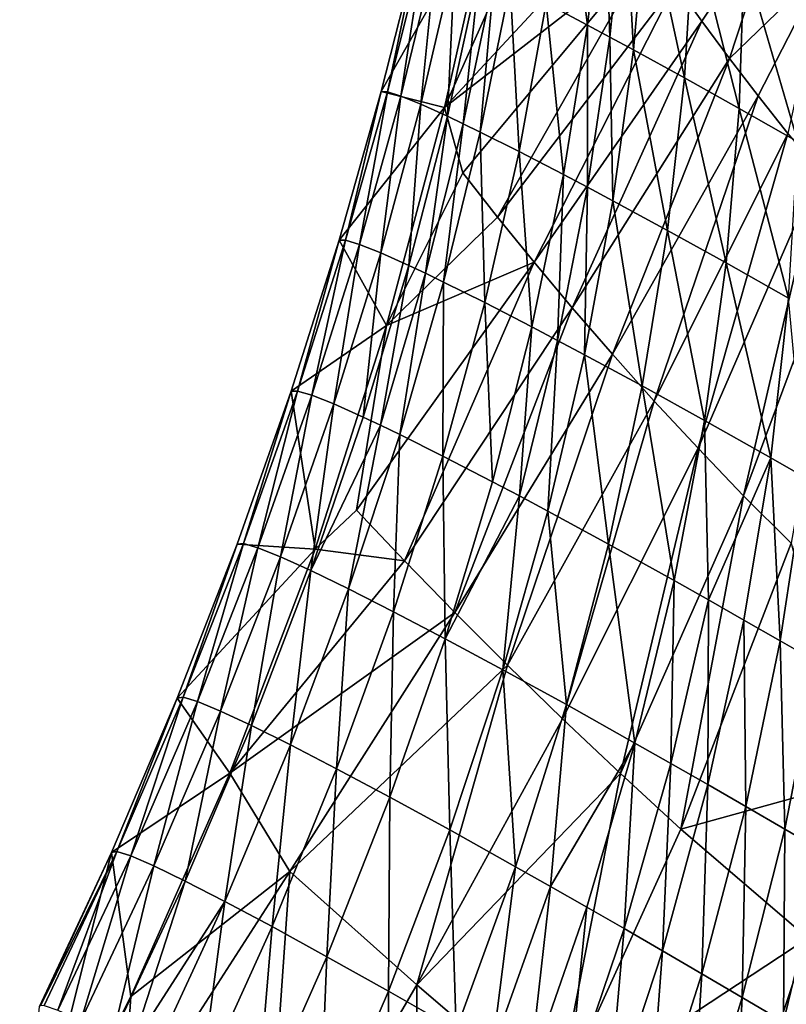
# Model space of a CAD drawing. Header units: metres. Extents: x -296 to -49, y -914 to -599.
# Tile 8 of 10: x -152 to -94, y -713 to -639. Entities that reach past the tile are written whole.
import ezdxf

# ---------------------------------------------------------------- set-up
doc = ezdxf.new("R2010")
doc.units = ezdxf.units.M

msp = doc.modelspace()

# ---------------------------------------------------------------- linework, layer by layer
at = {"layer": 'None'}
for points in [[(-109.329071, -639.485474, 9.466141), (-110.933762, -626.979126, -4.021083), (-112.425507, -637.858215, 4.076676)], [(-110.933762, -626.979126, -4.021083), (-109.329071, -639.485474, 9.466141), (-108.088303, -628.512085, 1.267565)], [(-108.088303, -628.512085, 1.267565), (-109.329071, -639.485474, 9.466141), (-107.641731, -640.388977, 12.063449)], [(-106.535278, -629.362976, 3.826379), (-108.088303, -628.512085, 1.267565), (-107.641731, -640.388977, 12.063449)], [(-120.051155, -645.676025, -26.775625), (-124.779572, -644.471863, -25.833727), (-116.479439, -629.794189, -36.36512)], [(-124.779572, -644.471863, -25.833727), (-122.026306, -633.542603, -32.223209), (-116.479439, -629.794189, -36.36512)], [(-116.479439, -629.794189, -36.36512), (-115.75634, -636.015869, -29.305059), (-120.051155, -645.676025, -26.775625)], [(-105.866173, -641.350708, 14.591519), (-106.535278, -629.362976, 3.826379), (-107.641731, -640.388977, 12.063449)], [(-105.866173, -641.350708, 14.591519), (-104.899338, -630.268616, 6.324252), (-106.535278, -629.362976, 3.826379)], [(-102.064804, -643.442444, 19.427732), (-104.899338, -630.268616, 6.324252), (-105.866173, -641.350708, 14.591519)], [(-102.064804, -643.442444, 19.427732), (-101.391273, -632.238708, 11.125896), (-104.899338, -630.268616, 6.324252)], [(-102.725929, -636.433289, -10.826645), (-94.880753, -630.409241, -5.076799), (-100.748192, -639.207703, -6.249578)], [(-100.748192, -639.207703, -6.249578), (-94.880753, -630.409241, -5.076799), (-98.687347, -642.002808, -1.754917)], [(-94.880753, -630.409241, -5.076799), (-91.571518, -635.104431, 2.117429), (-98.687347, -642.002808, -1.754917)], [(-115.75634, -636.015869, -29.305059), (-106.433311, -630.986084, -20.194984), (-120.051155, -645.676025, -26.775625)], [(-120.051155, -645.676025, -26.775625), (-106.433311, -630.986084, -20.194984), (-104.620903, -633.689453, -15.477779)], [(-102.064804, -643.442444, 19.427732), (-97.954956, -645.747925, 23.951563), (-101.391273, -632.238708, 11.125896)], [(-97.954956, -645.747925, 23.951563), (-97.590218, -634.411194, 15.650879), (-101.391273, -632.238708, 11.125896)], [(-124.779572, -644.471863, -25.833727), (-124.305946, -644.499817, -19.206041), (-122.026306, -633.542603, -32.223209)], [(-124.305946, -644.499817, -19.206041), (-121.588379, -633.587158, -25.851746), (-122.026306, -633.542603, -32.223209)], [(-123.311287, -644.820984, -12.677719), (-121.588379, -633.587158, -25.851746), (-124.305946, -644.499817, -19.206041)], [(-123.311287, -644.820984, -12.677719), (-120.66481, -633.905823, -19.567581), (-121.588379, -633.587158, -25.851746)], [(-121.809959, -645.433838, -6.284277), (-120.66481, -633.905823, -19.567581), (-123.311287, -644.820984, -12.677719)], [(-120.66481, -633.905823, -19.567581), (-121.809959, -645.433838, -6.284277), (-119.269264, -634.496643, -13.402074)], [(-104.620903, -633.689453, -15.477779), (-118.680908, -650.568909, -20.561613), (-120.051155, -645.676025, -26.775625)], [(-104.620903, -633.689453, -15.477779), (-116.073837, -653.88501, -14.388183), (-118.680908, -650.568909, -20.561613)], [(-102.725929, -636.433289, -10.826645), (-116.073837, -653.88501, -14.388183), (-104.620903, -633.689453, -15.477779)], [(-119.269264, -634.496643, -13.402074), (-121.809959, -645.433838, -6.284277), (-119.819366, -646.334534, -0.060707)], [(-117.417969, -635.356079, -7.386172), (-119.269264, -634.496643, -13.402074), (-119.819366, -646.334534, -0.060707)], [(-97.590218, -634.411194, 15.650879), (-97.954956, -645.747925, 23.951563), (-93.568527, -648.253113, 28.141848)], [(-93.523926, -636.773804, 19.879211), (-97.590218, -634.411194, 15.650879), (-93.568527, -648.253113, 28.141848)], [(-119.819366, -646.334534, -0.060707), (-118.646851, -646.891113, 2.976665), (-117.417969, -635.356079, -7.386172)], [(-118.646851, -646.891113, 2.976665), (-116.327171, -635.884949, -4.443816), (-117.417969, -635.356079, -7.386172)], [(-98.687347, -642.002808, -1.754917), (-91.571518, -635.104431, 2.117429), (-96.542709, -644.808411, 2.648139)], [(-96.542709, -644.808411, 2.648139), (-91.571518, -635.104431, 2.117429), (-94.3134, -647.614075, 6.949916)], [(-116.327171, -635.884949, -4.443816), (-118.646851, -646.891113, 2.976665), (-117.359901, -647.517334, 5.958852)], [(-115.129654, -636.478882, -1.550145), (-116.327171, -635.884949, -4.443816), (-117.359901, -647.517334, 5.958852)], [(-115.129654, -636.478882, -1.550145), (-117.359901, -647.517334, 5.958852), (-114.454865, -648.97467, 11.741433)], [(-113.335808, -657.263855, -8.320248), (-116.073837, -653.88501, -14.388183), (-102.725929, -636.433289, -10.826645)], [(-114.454865, -648.97467, 11.741433), (-112.425507, -637.858215, 4.076676), (-115.129654, -636.478882, -1.550145)], [(-113.335808, -657.263855, -8.320248), (-102.725929, -636.433289, -10.826645), (-100.748192, -639.207703, -6.249578)], [(-111.130363, -650.696838, 17.255547), (-112.425507, -637.858215, 4.076676), (-114.454865, -648.97467, 11.741433)], [(-111.130363, -650.696838, 17.255547), (-109.329071, -639.485474, 9.466141), (-112.425507, -637.858215, 4.076676)], [(-113.335808, -657.263855, -8.320248), (-100.748192, -639.207703, -6.249578), (-110.46566, -660.696716, -2.366327)], [(-100.748192, -639.207703, -6.249578), (-98.687347, -642.002808, -1.754917), (-110.46566, -660.696716, -2.366327)], [(-109.31971, -651.653809, 19.902565), (-109.329071, -639.485474, 9.466141), (-111.130363, -650.696838, 17.255547)], [(-109.329071, -639.485474, 9.466141), (-109.31971, -651.653809, 19.902565), (-107.641731, -640.388977, 12.063449)], [(-107.641731, -640.388977, 12.063449), (-109.31971, -651.653809, 19.902565), (-107.415192, -652.672607, 22.471476)], [(-105.866173, -641.350708, 14.591519), (-107.641731, -640.388977, 12.063449), (-107.415192, -652.672607, 22.471476)], [(-103.34066, -654.888855, 27.361547), (-105.866173, -641.350708, 14.591519), (-107.415192, -652.672607, 22.471476)], [(-103.34066, -654.888855, 27.361547), (-102.064804, -643.442444, 19.427732), (-105.866173, -641.350708, 14.591519)], [(-110.46566, -660.696716, -2.366327), (-98.687347, -642.002808, -1.754917), (-107.461647, -664.174683, 3.464032)], [(-98.687347, -642.002808, -1.754917), (-96.542709, -644.808411, 2.648139), (-107.461647, -664.174683, 3.464032)], [(-103.34066, -654.888855, 27.361547), (-98.940453, -657.330994, 31.9004), (-102.064804, -643.442444, 19.427732)], [(-98.940453, -657.330994, 31.9004), (-97.954956, -645.747925, 23.951563), (-102.064804, -643.442444, 19.427732)], [(-127.946381, -655.624268, -20.050297), (-127.457138, -655.630249, -13.152883), (-124.779572, -644.471863, -25.833727)], [(-127.946381, -655.624268, -20.050297), (-124.779572, -644.471863, -25.833727), (-120.051155, -645.676025, -26.775625)], [(-127.457138, -655.630249, -13.152883), (-124.305946, -644.499817, -19.206041), (-124.779572, -644.471863, -25.833727)], [(-124.305946, -644.499817, -19.206041), (-127.457138, -655.630249, -13.152883), (-126.412994, -655.950317, -6.364202)], [(-126.412994, -655.950317, -6.364202), (-123.311287, -644.820984, -12.677719), (-124.305946, -644.499817, -19.206041)], [(-126.412994, -655.950317, -6.364202), (-124.828545, -656.582886, 0.275417), (-123.311287, -644.820984, -12.677719)], [(-124.828545, -656.582886, 0.275417), (-121.809959, -645.433838, -6.284277), (-123.311287, -644.820984, -12.677719)], [(-107.461647, -664.174683, 3.464032), (-96.542709, -644.808411, 2.648139), (-104.321709, -667.688965, 9.160717)], [(-104.321709, -667.688965, 9.160717), (-96.542709, -644.808411, 2.648139), (-94.3134, -647.614075, 6.949916)], [(-124.384041, -662.033508, -18.544022), (-127.946381, -655.624268, -20.050297), (-120.051155, -645.676025, -26.775625)], [(-122.721962, -657.523987, 6.726295), (-121.809959, -645.433838, -6.284277), (-124.828545, -656.582886, 0.275417)], [(-118.680908, -650.568909, -20.561613), (-124.384041, -662.033508, -18.544022), (-120.051155, -645.676025, -26.775625)], [(-121.809959, -645.433838, -6.284277), (-122.721962, -657.523987, 6.726295), (-119.819366, -646.334534, -0.060707)], [(-97.954956, -645.747925, 23.951563), (-98.940453, -657.330994, 31.9004), (-94.250435, -659.98291, 36.065224)], [(-93.568527, -648.253113, 28.141848), (-97.954956, -645.747925, 23.951563), (-94.250435, -659.98291, 36.065224)], [(-122.721962, -657.523987, 6.726295), (-121.479507, -658.108337, 9.86883), (-119.819366, -646.334534, -0.060707)], [(-121.479507, -658.108337, 9.86883), (-118.646851, -646.891113, 2.976665), (-119.819366, -646.334534, -0.060707)], [(-118.646851, -646.891113, 2.976665), (-121.479507, -658.108337, 9.86883), (-120.114914, -658.767273, 12.949792)], [(-117.359901, -647.517334, 5.958852), (-118.646851, -646.891113, 2.976665), (-120.114914, -658.767273, 12.949792)], [(-117.359901, -647.517334, 5.958852), (-120.114914, -658.767273, 12.949792), (-117.032478, -660.304138, 18.908695)], [(-114.454865, -648.97467, 11.741433), (-117.359901, -647.517334, 5.958852), (-117.032478, -660.304138, 18.908695)], [(-104.321709, -667.688965, 9.160717), (-94.3134, -647.614075, 6.949916), (-101.04306, -671.230469, 14.712367)], [(-94.3134, -647.614075, 6.949916), (-91.998039, -650.409058, 11.139719), (-101.04306, -671.230469, 14.712367)], [(-117.032478, -660.304138, 18.908695), (-113.503021, -662.12384, 24.567587), (-114.454865, -648.97467, 11.741433)], [(-113.503021, -662.12384, 24.567587), (-111.130363, -650.696838, 17.255547), (-114.454865, -648.97467, 11.741433)], [(-101.04306, -671.230469, 14.712367), (-91.998039, -650.409058, 11.139719), (-97.622604, -674.789734, 20.106668)], [(-91.998039, -650.409058, 11.139719), (-89.5951, -653.181885, 15.206), (-97.622604, -674.789734, 20.106668)], [(-116.073837, -653.88501, -14.388183), (-124.384041, -662.033508, -18.544022), (-118.680908, -650.568909, -20.561613)], [(-111.580376, -663.135803, 27.27404), (-111.130363, -650.696838, 17.255547), (-113.503021, -662.12384, 24.567587)], [(-111.580376, -663.135803, 27.27404), (-109.31971, -651.653809, 19.902565), (-111.130363, -650.696838, 17.255547)], [(-109.558014, -664.21344, 29.8932), (-109.31971, -651.653809, 19.902565), (-111.580376, -663.135803, 27.27404)], [(-109.31971, -651.653809, 19.902565), (-109.558014, -664.21344, 29.8932), (-107.415192, -652.672607, 22.471476)], [(-107.415192, -652.672607, 22.471476), (-109.558014, -664.21344, 29.8932), (-105.231865, -666.558167, 34.854744)], [(-103.34066, -654.888855, 27.361547), (-107.415192, -652.672607, 22.471476), (-105.231865, -666.558167, 34.854744)], [(-89.5951, -653.181885, 15.206), (-94.057114, -678.355957, 25.328386), (-97.622604, -674.789734, 20.106668)], [(-124.384041, -662.033508, -18.544022), (-116.073837, -653.88501, -14.388183), (-113.335808, -657.263855, -8.320248)], [(-105.231865, -666.558167, 34.854744), (-100.561722, -669.141235, 39.424229), (-103.34066, -654.888855, 27.361547)], [(-100.561722, -669.141235, 39.424229), (-98.940453, -657.330994, 31.9004), (-103.34066, -654.888855, 27.361547)], [(-131.543335, -666.955444, -14.900948), (-131.056091, -666.937561, -7.727904), (-127.946381, -655.624268, -20.050297)], [(-131.543335, -666.955444, -14.900948), (-127.946381, -655.624268, -20.050297), (-124.384041, -662.033508, -18.544022)], [(-131.056091, -666.937561, -7.727904), (-127.457138, -655.630249, -13.152883), (-127.946381, -655.624268, -20.050297)], [(-131.056091, -666.937561, -7.727904), (-129.981964, -667.255859, -0.669967), (-127.457138, -655.630249, -13.152883)], [(-127.457138, -655.630249, -13.152883), (-129.981964, -667.255859, -0.669967), (-126.412994, -655.950317, -6.364202)], [(-129.981964, -667.255859, -0.669967), (-128.335419, -667.908752, 6.227203), (-126.412994, -655.950317, -6.364202)], [(-128.335419, -667.908752, 6.227203), (-124.828545, -656.582886, 0.275417), (-126.412994, -655.950317, -6.364202)], [(-128.335419, -667.908752, 6.227203), (-126.135017, -668.891907, 12.918717), (-124.828545, -656.582886, 0.275417)], [(-126.135017, -668.891907, 12.918717), (-122.721962, -657.523987, 6.726295), (-124.828545, -656.582886, 0.275417)], [(-126.632675, -675.86084, -10.041193), (-124.384041, -662.033508, -18.544022), (-113.335808, -657.263855, -8.320248)], [(-126.632675, -675.86084, -10.041193), (-113.335808, -657.263855, -8.320248), (-123.042778, -679.659363, -2.95334)], [(-126.135017, -668.891907, 12.918717), (-124.834045, -669.505249, 16.173653), (-122.721962, -657.523987, 6.726295)], [(-124.834045, -669.505249, 16.173653), (-121.479507, -658.108337, 9.86883), (-122.721962, -657.523987, 6.726295)], [(-113.335808, -657.263855, -8.320248), (-110.46566, -660.696716, -2.366327), (-123.042778, -679.659363, -2.95334)], [(-98.940453, -657.330994, 31.9004), (-100.561722, -669.141235, 39.424229), (-95.587234, -671.944397, 43.576729)], [(-94.250435, -659.98291, 36.065224), (-98.940453, -657.330994, 31.9004), (-95.587234, -671.944397, 43.576729)], [(-121.479507, -658.108337, 9.86883), (-124.834045, -669.505249, 16.173653), (-123.403397, -670.198242, 19.360926)], [(-120.114914, -658.767273, 12.949792), (-121.479507, -658.108337, 9.86883), (-123.403397, -670.198242, 19.360926)], [(-120.114914, -658.767273, 12.949792), (-123.403397, -670.198242, 19.360926), (-120.167107, -671.818115, 25.511869)], [(-117.032478, -660.304138, 18.908695), (-120.114914, -658.767273, 12.949792), (-120.167107, -671.818115, 25.511869)], [(-94.250435, -659.98291, 36.065224), (-95.587234, -671.944397, 43.576729), (-92.998863, -673.422363, 45.489735)], [(-123.042778, -679.659363, -2.95334), (-110.46566, -660.696716, -2.366327), (-119.274223, -683.541321, 3.988795)], [(-120.167107, -671.818115, 25.511869), (-116.456459, -673.739258, 31.331715), (-117.032478, -660.304138, 18.908695)], [(-110.46566, -660.696716, -2.366327), (-107.461647, -664.174683, 3.464032), (-119.274223, -683.541321, 3.988795)], [(-116.456459, -673.739258, 31.331715), (-113.503021, -662.12384, 24.567587), (-117.032478, -660.304138, 18.908695)], [(-129.747833, -678.800781, -11.634331), (-131.543335, -666.955444, -14.900948), (-124.384041, -662.033508, -18.544022)], [(-129.747833, -678.800781, -11.634331), (-124.384041, -662.033508, -18.544022), (-126.632675, -675.86084, -10.041193)], [(-113.503021, -662.12384, 24.567587), (-116.456459, -673.739258, 31.331715), (-114.433708, -674.80835, 34.105713)], [(-114.433708, -674.80835, 34.105713), (-111.580376, -663.135803, 27.27404), (-113.503021, -662.12384, 24.567587)], [(-112.305344, -675.947144, 36.783169), (-111.580376, -663.135803, 27.27404), (-114.433708, -674.80835, 34.105713)], [(-112.305344, -675.947144, 36.783169), (-109.558014, -664.21344, 29.8932), (-111.580376, -663.135803, 27.27404)], [(-119.274223, -683.541321, 3.988795), (-107.461647, -664.174683, 3.464032), (-115.323868, -687.500854, 10.776378)], [(-115.323868, -687.500854, 10.776378), (-107.461647, -664.174683, 3.464032), (-104.321709, -667.688965, 9.160717)], [(-107.751015, -678.424866, 41.831875), (-109.558014, -664.21344, 29.8932), (-112.305344, -675.947144, 36.783169)], [(-109.558014, -664.21344, 29.8932), (-107.751015, -678.424866, 41.831875), (-105.231865, -666.558167, 34.854744)], [(-107.751015, -678.424866, 41.831875), (-102.833832, -681.153503, 46.446766), (-105.231865, -666.558167, 34.854744)], [(-102.833832, -681.153503, 46.446766), (-100.561722, -669.141235, 39.424229), (-105.231865, -666.558167, 34.854744)], [(-135.582855, -678.418335, -10.414367), (-135.112823, -678.377869, -2.967438), (-131.543335, -666.955444, -14.900948)], [(-135.582855, -678.418335, -10.414367), (-131.543335, -666.955444, -14.900948), (-129.747833, -678.800781, -11.634331)], [(-135.112823, -678.377869, -2.967438), (-131.056091, -666.937561, -7.727904), (-131.543335, -666.955444, -14.900948)], [(-134.026276, -678.696655, 4.361241), (-131.056091, -666.937561, -7.727904), (-135.112823, -678.377869, -2.967438)], [(-131.056091, -666.937561, -7.727904), (-134.026276, -678.696655, 4.361241), (-129.981964, -667.255859, -0.669967)], [(-134.026276, -678.696655, 4.361241), (-132.337219, -679.373047, 11.52029), (-129.981964, -667.255859, -0.669967)], [(-129.981964, -667.255859, -0.669967), (-132.337219, -679.373047, 11.52029), (-128.335419, -667.908752, 6.227203)], [(-132.337219, -679.373047, 11.52029), (-130.064362, -680.4021, 18.459234), (-128.335419, -667.908752, 6.227203)], [(-128.335419, -667.908752, 6.227203), (-130.064362, -680.4021, 18.459234), (-126.135017, -668.891907, 12.918717)], [(-115.323868, -687.500854, 10.776378), (-104.321709, -667.688965, 9.160717), (-111.187614, -691.532532, 17.399239)], [(-104.321709, -667.688965, 9.160717), (-101.04306, -671.230469, 14.712367), (-111.187614, -691.532532, 17.399239)], [(-130.064362, -680.4021, 18.459234), (-124.834045, -669.505249, 16.173653), (-126.135017, -668.891907, 12.918717)], [(-124.834045, -669.505249, 16.173653), (-130.064362, -680.4021, 18.459234), (-127.23098, -681.775818, 25.129026)], [(-123.403397, -670.198242, 19.360926), (-124.834045, -669.505249, 16.173653), (-127.23098, -681.775818, 25.129026)], [(-100.561722, -669.141235, 39.424229), (-102.833832, -681.153503, 46.446766), (-100.252563, -682.605469, 48.582806)], [(-95.587234, -671.944397, 43.576729), (-100.561722, -669.141235, 39.424229), (-100.252563, -682.605469, 48.582806)], [(-123.403397, -670.198242, 19.360926), (-127.23098, -681.775818, 25.129026), (-123.864807, -683.483276, 31.482588)], [(-120.167107, -671.818115, 25.511869), (-123.403397, -670.198242, 19.360926), (-123.864807, -683.483276, 31.482588)], [(-111.187614, -691.532532, 17.399239), (-101.04306, -671.230469, 14.712367), (-106.860924, -695.630798, 23.846262)], [(-101.04306, -671.230469, 14.712367), (-97.622604, -674.789734, 20.106668), (-106.860924, -695.630798, 23.846262)], [(-123.864807, -683.483276, 31.482588), (-119.997818, -685.510681, 37.475288), (-120.167107, -671.818115, 25.511869)], [(-119.997818, -685.510681, 37.475288), (-116.456459, -673.739258, 31.331715), (-120.167107, -671.818115, 25.511869)], [(-95.587234, -671.944397, 43.576729), (-100.252563, -682.605469, 48.582806), (-97.596992, -684.112244, 50.600407)], [(-94.872902, -685.670898, 52.49675), (-95.587234, -671.944397, 43.576729), (-97.596992, -684.112244, 50.600407)], [(-95.587234, -671.944397, 43.576729), (-94.872902, -685.670898, 52.49675), (-92.998863, -673.422363, 45.489735)], [(-92.998863, -673.422363, 45.489735), (-94.872902, -685.670898, 52.49675), (-92.08622, -687.278564, 54.269287)], [(-116.456459, -673.739258, 31.331715), (-119.997818, -685.510681, 37.475288), (-114.433708, -674.80835, 34.105713)], [(-114.433708, -674.80835, 34.105713), (-119.997818, -685.510681, 37.475288), (-115.666039, -687.841553, 43.065437)], [(-115.666039, -687.841553, 43.065437), (-112.305344, -675.947144, 36.783169), (-114.433708, -674.80835, 34.105713)], [(-106.860924, -695.630798, 23.846262), (-97.622604, -674.789734, 20.106668), (-102.338631, -699.789429, 30.10371)], [(-97.622604, -674.789734, 20.106668), (-94.057114, -678.355957, 25.328386), (-102.338631, -699.789429, 30.10371)], [(-123.042778, -679.659363, -2.95334), (-129.747833, -678.800781, -11.634331), (-126.632675, -675.86084, -10.041193)], [(-110.909279, -690.456787, 48.214733), (-112.305344, -675.947144, 36.783169), (-115.666039, -687.841553, 43.065437)], [(-110.909279, -690.456787, 48.214733), (-107.751015, -678.424866, 41.831875), (-112.305344, -675.947144, 36.783169)], [(-140.072495, -689.963135, -6.618952), (-139.632492, -689.904419, 1.092437), (-135.582855, -678.418335, -10.414367)], [(-140.072495, -689.963135, -6.618952), (-135.582855, -678.418335, -10.414367), (-129.747833, -678.800781, -11.634331)], [(-139.632492, -689.904419, 1.092437), (-135.112823, -678.377869, -2.967438), (-135.582855, -678.418335, -10.414367)], [(-138.549194, -690.228638, 8.685819), (-135.112823, -678.377869, -2.967438), (-139.632492, -689.904419, 1.092437)], [(-138.549194, -690.228638, 8.685819), (-134.026276, -678.696655, 4.361241), (-135.112823, -678.377869, -2.967438)], [(-110.909279, -690.456787, 48.214733), (-105.770836, -693.335144, 52.888668), (-107.751015, -678.424866, 41.831875)], [(-105.770836, -693.335144, 52.888668), (-102.833832, -681.153503, 46.446766), (-107.751015, -678.424866, 41.831875)], [(-94.057114, -678.355957, 25.328386), (-89.412537, -696.226929, 38.398468), (-102.338631, -699.789429, 30.10371)], [(-129.747833, -678.800781, -11.634331), (-136.144226, -695.588684, -6.143128), (-140.072495, -689.963135, -6.618952)], [(-136.835953, -690.933716, 16.103867), (-134.026276, -678.696655, 4.361241), (-138.549194, -690.228638, 8.685819)], [(-134.026276, -678.696655, 4.361241), (-136.835953, -690.933716, 16.103867), (-132.337219, -679.373047, 11.52029)], [(-136.144226, -695.588684, -6.143128), (-129.747833, -678.800781, -11.634331), (-123.042778, -679.659363, -2.95334)], [(-136.835953, -690.933716, 16.103867), (-134.511353, -692.013977, 23.290276), (-132.337219, -679.373047, 11.52029)], [(-119.274223, -683.541321, 3.988795), (-136.144226, -695.588684, -6.143128), (-123.042778, -679.659363, -2.95334)], [(-132.337219, -679.373047, 11.52029), (-134.511353, -692.013977, 23.290276), (-130.064362, -680.4021, 18.459234)], [(-130.064362, -680.4021, 18.459234), (-134.511353, -692.013977, 23.290276), (-131.599045, -693.460449, 30.190371)], [(-127.23098, -681.775818, 25.129026), (-130.064362, -680.4021, 18.459234), (-131.599045, -693.460449, 30.190371)], [(-102.833832, -681.153503, 46.446766), (-105.770836, -693.335144, 52.888668), (-103.072899, -694.865723, 55.037727)], [(-100.252563, -682.605469, 48.582806), (-102.833832, -681.153503, 46.446766), (-103.072899, -694.865723, 55.037727)], [(-127.23098, -681.775818, 25.129026), (-131.599045, -693.460449, 30.190371), (-128.127655, -695.260681, 36.751694)], [(-123.864807, -683.483276, 31.482588), (-127.23098, -681.775818, 25.129026), (-128.127655, -695.260681, 36.751694)], [(-100.252563, -682.605469, 48.582806), (-103.072899, -694.865723, 55.037727), (-100.297188, -696.453064, 57.056919)], [(-97.596992, -684.112244, 50.600407), (-100.252563, -682.605469, 48.582806), (-100.297188, -696.453064, 57.056919)], [(-136.144226, -695.588684, -6.143128), (-119.274223, -683.541321, 3.988795), (-131.625198, -702.980225, 4.231885)], [(-131.625198, -702.980225, 4.231885), (-119.274223, -683.541321, 3.988795), (-115.323868, -687.500854, 10.776378)], [(-128.127655, -695.260681, 36.751694), (-124.130524, -697.39917, 42.924568), (-123.864807, -683.483276, 31.482588)], [(-124.130524, -697.39917, 42.924568), (-119.997818, -685.510681, 37.475288), (-123.864807, -683.483276, 31.482588)], [(-97.596992, -684.112244, 50.600407), (-100.297188, -696.453064, 57.056919), (-97.449959, -698.093994, 58.943172)], [(-94.872902, -685.670898, 52.49675), (-97.596992, -684.112244, 50.600407), (-97.449959, -698.093994, 58.943172)], [(-119.645515, -699.857361, 48.66264), (-119.997818, -685.510681, 37.475288), (-124.130524, -697.39917, 42.924568)], [(-119.997818, -685.510681, 37.475288), (-119.645515, -699.857361, 48.66264), (-115.666039, -687.841553, 43.065437)], [(-94.872902, -685.670898, 52.49675), (-97.449959, -698.093994, 58.943172), (-94.537605, -699.785156, 60.693699)], [(-94.872902, -685.670898, 52.49675), (-94.537605, -699.785156, 60.693699), (-92.08622, -687.278564, 54.269287)], [(-92.08622, -687.278564, 54.269287), (-94.537605, -699.785156, 60.693699), (-91.566673, -701.523193, 62.306034)], [(-131.625198, -702.980225, 4.231885), (-115.323868, -687.500854, 10.776378), (-122.123795, -711.471863, 19.275747)], [(-115.323868, -687.500854, 10.776378), (-111.187614, -691.532532, 17.399239), (-122.123795, -711.471863, 19.275747)], [(-115.666039, -687.841553, 43.065437), (-119.645515, -699.857361, 48.66264), (-114.714676, -702.613953, 53.923374)], [(-114.714676, -702.613953, 53.923374), (-110.909279, -690.456787, 48.214733), (-115.666039, -687.841553, 43.065437)], [(-145.013916, -701.536926, -3.541771), (-144.614365, -701.467407, 4.416941), (-140.072495, -689.963135, -6.618952)], [(-136.144226, -695.588684, -6.143128), (-145.013916, -701.536926, -3.541771), (-140.072495, -689.963135, -6.618952)], [(-144.614365, -701.467407, 4.416941), (-139.632492, -689.904419, 1.092437), (-140.072495, -689.963135, -6.618952)], [(-139.632492, -689.904419, 1.092437), (-144.614365, -701.467407, 4.416941), (-143.548172, -701.804321, 12.261387)], [(-143.548172, -701.804321, 12.261387), (-138.549194, -690.228638, 8.685819), (-139.632492, -689.904419, 1.092437)], [(-141.82785, -702.544983, 19.928217), (-138.549194, -690.228638, 8.685819), (-143.548172, -701.804321, 12.261387)], [(-141.82785, -702.544983, 19.928217), (-136.835953, -690.933716, 16.103867), (-138.549194, -690.228638, 8.685819)], [(-139.471619, -703.6828, 27.355217), (-136.835953, -690.933716, 16.103867), (-141.82785, -702.544983, 19.928217)], [(-134.511353, -692.013977, 23.290276), (-136.835953, -690.933716, 16.103867), (-139.471619, -703.6828, 27.355217)], [(-114.714676, -702.613953, 53.923374), (-112.096275, -704.096802, 56.362614), (-110.909279, -690.456787, 48.214733)], [(-112.096275, -704.096802, 56.362614), (-105.770836, -693.335144, 52.888668), (-110.909279, -690.456787, 48.214733)], [(-122.123795, -711.471863, 19.275747), (-111.187614, -691.532532, 17.399239), (-106.860924, -695.630798, 23.846262)], [(-134.511353, -692.013977, 23.290276), (-139.471619, -703.6828, 27.355217), (-136.503265, -705.207642, 34.481987)], [(-131.599045, -693.460449, 30.190371), (-134.511353, -692.013977, 23.290276), (-136.503265, -705.207642, 34.481987)], [(-109.383919, -705.64502, 58.668541), (-105.770836, -693.335144, 52.888668), (-112.096275, -704.096802, 56.362614)], [(-105.770836, -693.335144, 52.888668), (-109.383919, -705.64502, 58.668541), (-106.583878, -707.25531, 60.837116)], [(-103.072899, -694.865723, 55.037727), (-105.770836, -693.335144, 52.888668), (-106.583878, -707.25531, 60.837116)], [(-131.599045, -693.460449, 30.190371), (-136.503265, -705.207642, 34.481987), (-132.952042, -707.105591, 41.25058)], [(-128.127655, -695.260681, 36.751694), (-131.599045, -693.460449, 30.190371), (-132.952042, -707.105591, 41.25058)], [(-136.144226, -695.588684, -6.143128), (-143.547562, -712.336914, -2.131491), (-145.013916, -701.536926, -3.541771)], [(-143.547562, -712.336914, -2.131491), (-136.144226, -695.588684, -6.143128), (-131.625198, -702.980225, 4.231885)], [(-132.952042, -707.105591, 41.25058), (-128.852371, -709.359192, 47.606144), (-128.127655, -695.260681, 36.751694)], [(-128.852371, -709.359192, 47.606144), (-124.130524, -697.39917, 42.924568), (-128.127655, -695.260681, 36.751694)], [(-103.072899, -694.865723, 55.037727), (-106.583878, -707.25531, 60.837116), (-103.702629, -708.924255, 62.86462)], [(-100.297188, -696.453064, 57.056919), (-103.072899, -694.865723, 55.037727), (-103.702629, -708.924255, 62.86462)], [(-111.705414, -720.41925, 33.598019), (-122.123795, -711.471863, 19.275747), (-106.860924, -695.630798, 23.846262)], [(-106.860924, -695.630798, 23.846262), (-102.338631, -699.789429, 30.10371), (-111.705414, -720.41925, 33.598019)], [(-89.412537, -696.226929, 38.398468), (-92.810265, -707.959412, 41.748531), (-102.338631, -699.789429, 30.10371)], [(-100.297188, -696.453064, 57.056919), (-103.702629, -708.924255, 62.86462), (-100.746841, -710.648132, 64.747665)], [(-97.449959, -698.093994, 58.943172), (-100.297188, -696.453064, 57.056919), (-100.746841, -710.648132, 64.747665)], [(-124.130524, -697.39917, 42.924568), (-128.852371, -709.359192, 47.606144), (-124.243622, -711.947815, 53.497509)], [(-124.243622, -711.947815, 53.497509), (-119.645515, -699.857361, 48.66264), (-124.130524, -697.39917, 42.924568)], [(-97.449959, -698.093994, 58.943172), (-100.746841, -710.648132, 64.747665), (-97.723328, -712.423279, 66.483208)], [(-97.449959, -698.093994, 58.943172), (-97.723328, -712.423279, 66.483208), (-94.537605, -699.785156, 60.693699)], [(-119.169693, -714.847778, 58.877731), (-119.645515, -699.857361, 48.66264), (-124.243622, -711.947815, 53.497509)], [(-119.645515, -699.857361, 48.66264), (-119.169693, -714.847778, 58.877731), (-114.714676, -702.613953, 53.923374)], [(-102.338631, -699.789429, 30.10371), (-92.810265, -707.959412, 41.748531), (-111.705414, -720.41925, 33.598019)], [(-94.537605, -699.785156, 60.693699), (-97.723328, -712.423279, 66.483208), (-94.639069, -714.245911, 68.068542)], [(-94.537605, -699.785156, 60.693699), (-94.639069, -714.245911, 68.068542), (-91.566673, -701.523193, 62.306034)], [(-150.313705, -712.995911, 2.891927), (-144.614365, -701.467407, 4.416941), (-145.013916, -701.536926, -3.541771)], [(-150.051941, -713.014526, 6.973486), (-144.614365, -701.467407, 4.416941), (-150.313705, -712.995911, 2.891927)], [(-144.614365, -701.467407, 4.416941), (-150.051941, -713.014526, 6.973486), (-149.014847, -713.373352, 15.047648)], [(-144.614365, -701.467407, 4.416941), (-149.014847, -713.373352, 15.047648), (-143.548172, -701.804321, 12.261387)], [(-143.547562, -712.336914, -2.131491), (-151.885071, -728.780334, 0.200634), (-145.013916, -701.536926, -3.541771)], [(-145.013916, -701.536926, -3.541771), (-151.885071, -728.780334, 0.200634), (-150.403, -713.084534, -1.207664)], [(-150.403, -713.084534, -1.207664), (-150.313705, -712.995911, 2.891927), (-145.013916, -701.536926, -3.541771)], [(-143.548172, -701.804321, 12.261387), (-149.014847, -713.373352, 15.047648), (-147.303223, -714.157532, 22.945543)], [(-147.303223, -714.157532, 22.945543), (-141.82785, -702.544983, 19.928217), (-143.548172, -701.804321, 12.261387)], [(-91.566673, -701.523193, 62.306034), (-94.639069, -714.245911, 68.068542), (-91.501175, -716.112061, 69.501335)], [(-144.934784, -715.35968, 30.599131), (-141.82785, -702.544983, 19.928217), (-147.303223, -714.157532, 22.945543)], [(-144.934784, -715.35968, 30.599131), (-139.471619, -703.6828, 27.355217), (-141.82785, -702.544983, 19.928217)], [(-143.547562, -712.336914, -2.131491), (-131.625198, -702.980225, 4.231885), (-144.231247, -722.561462, 4.178916)], [(-144.231247, -722.561462, 4.178916), (-131.625198, -702.980225, 4.231885), (-133.617737, -731.175232, 20.384518)], [(-131.625198, -702.980225, 4.231885), (-122.123795, -711.471863, 19.275747), (-133.617737, -731.175232, 20.384518)], [(-119.169693, -714.847778, 58.877731), (-116.47319, -716.406311, 61.362785), (-114.714676, -702.613953, 53.923374)], [(-116.47319, -716.406311, 61.362785), (-112.096275, -704.096802, 56.362614), (-114.714676, -702.613953, 53.923374)], [(-139.471619, -703.6828, 27.355217), (-144.934784, -715.35968, 30.599131), (-143.511444, -716.113953, 34.313568)], [(-136.503265, -705.207642, 34.481987), (-139.471619, -703.6828, 27.355217), (-143.511444, -716.113953, 34.313568)], [(-112.096275, -704.096802, 56.362614), (-116.47319, -716.406311, 61.362785), (-113.678749, -718.032532, 63.704636)], [(-113.678749, -718.032532, 63.704636), (-109.383919, -705.64502, 58.668541), (-112.096275, -704.096802, 56.362614)], [(-141.933273, -716.96814, 37.942345), (-136.503265, -705.207642, 34.481987), (-143.511444, -716.113953, 34.313568)], [(-136.503265, -705.207642, 34.481987), (-141.933273, -716.96814, 37.942345), (-138.328278, -718.967468, 44.911793)], [(-132.952042, -707.105591, 41.25058), (-136.503265, -705.207642, 34.481987), (-138.328278, -718.967468, 44.911793)], [(-109.383919, -705.64502, 58.668541), (-113.678749, -718.032532, 63.704636), (-110.792984, -719.722656, 65.898834)], [(-106.583878, -707.25531, 60.837116), (-109.383919, -705.64502, 58.668541), (-110.792984, -719.722656, 65.898834)], [(-138.328278, -718.967468, 44.911793), (-134.154999, -721.33844, 51.447456), (-132.952042, -707.105591, 41.25058)], [(-134.154999, -721.33844, 51.447456), (-128.852371, -709.359192, 47.606144), (-132.952042, -707.105591, 41.25058)], [(-106.583878, -707.25531, 60.837116), (-110.792984, -719.722656, 65.898834), (-107.822716, -721.472961, 67.941277)], [(-103.702629, -708.924255, 62.86462), (-106.583878, -707.25531, 60.837116), (-107.822716, -721.472961, 67.941277)], [(-92.810265, -707.959412, 41.748531), (-96.702347, -719.741821, 44.755642), (-111.705414, -720.41925, 33.598019)], [(-81.776505, -729.613342, 44.885761), (-96.702347, -719.741821, 44.755642), (-92.810265, -707.959412, 41.748531)], [(-129.453918, -724.05835, 57.493309), (-128.852371, -709.359192, 47.606144), (-134.154999, -721.33844, 51.447456)], [(-128.852371, -709.359192, 47.606144), (-129.453918, -724.05835, 57.493309), (-124.243622, -711.947815, 53.497509)], [(-103.702629, -708.924255, 62.86462), (-107.822716, -721.472961, 67.941277), (-104.774956, -723.279297, 69.828232)], [(-100.746841, -710.648132, 64.747665), (-103.702629, -708.924255, 62.86462), (-104.774956, -723.279297, 69.828232)], [(-100.746841, -710.648132, 64.747665), (-104.774956, -723.279297, 69.828232), (-101.656906, -725.137695, 71.556351)], [(-100.746841, -710.648132, 64.747665), (-101.656906, -725.137695, 71.556351), (-97.723328, -712.423279, 66.483208)], [(-133.617737, -731.175232, 20.384518), (-122.123795, -711.471863, 19.275747), (-121.983635, -740.397827, 35.904621)], [(-122.123795, -711.471863, 19.275747), (-111.705414, -720.41925, 33.598019), (-121.983635, -740.397827, 35.904621)], [(-151.885071, -728.780334, 0.200634), (-143.547562, -712.336914, -2.131491), (-144.231247, -722.561462, 4.178916)], [(-124.243622, -711.947815, 53.497509), (-129.453918, -724.05835, 57.493309), (-124.27047, -727.101074, 62.99794)], [(-124.27047, -727.101074, 62.99794), (-119.169693, -714.847778, 58.877731), (-124.243622, -711.947815, 53.497509)], [(-97.723328, -712.423279, 66.483208), (-101.656906, -725.137695, 71.556351), (-98.475922, -727.043884, 73.122665)], [(-97.723328, -712.423279, 66.483208), (-98.475922, -727.043884, 73.122665), (-94.639069, -714.245911, 68.068542)]]:
    msp.add_3dface(points, dxfattribs=at)

doc.saveas('drawing.dxf')
